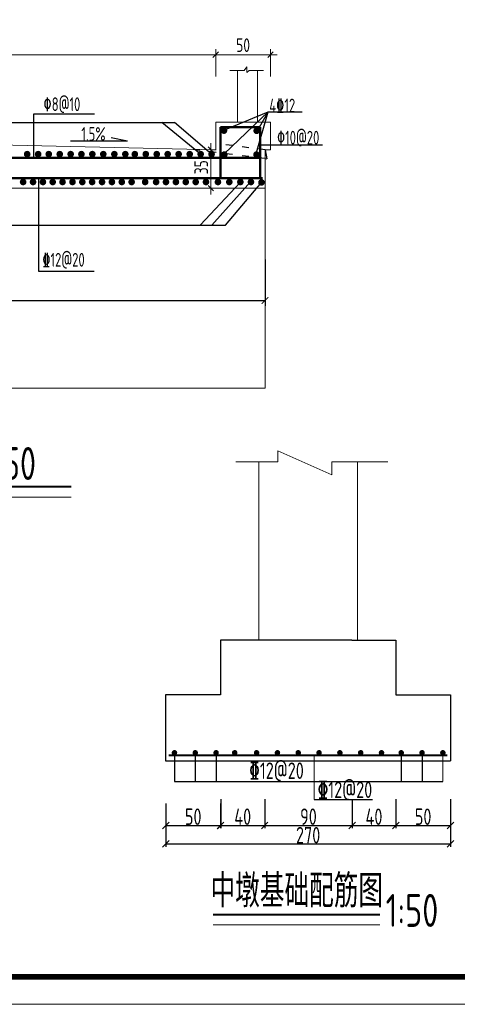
# Model space of a CAD drawing. Header units: inches. Extents: x 112594 to 193184, y 44995 to 116598.
# Tile 27 of 153: x 119069 to 119868, y 62719 to 64516. Entities that reach past the tile are written whole.
import ezdxf

# ---------------------------------------------------------------- set-up
doc = ezdxf.new("R2010")
doc.units = ezdxf.units.IN
doc.header["$MEASUREMENT"] = 0
doc.linetypes.add('ACAD_ISO03W100', pattern=[30, 12, -18])
doc.layers.get('0').update_dxf_attribs({"lineweight": 15})
for name, color, linetype, lineweight in [('2CSX', 1, 'Continuous', 40), ('BM1', 7, 'Continuous', 15), ('文字', 7, 'Continuous', 20), ('标准线', 2, 'Continuous', 20), ('细实线', 4, 'Continuous', 25), ('虚线', 2, 'ACAD_ISO03W100', 25), ('轮廓线', 1, 'Continuous', 40), ('配筋1', 1, 'Continuous', 50)]:
    doc.layers.add(name, color=color, linetype=linetype, lineweight=lineweight)
doc.layers.add('尺寸', color=7, linetype='Continuous')
doc.layers.add('配筋2', color=2, linetype='Continuous')
doc.styles.add('HZTXT', font='tssdeng.shx', dxfattribs={"width": 0.75, "bigfont": 'hztxt.shx'})
doc.styles.add('TSSD_Dimension', font='Tssdeng.shx', dxfattribs={"width": 0.7, "bigfont": 'hztxt.shx'})
doc.dimstyles.new('6', dxfattribs={"dimtxt": 25, "dimasz": 12, "dimexe": 10, "dimexo": 130, "dimgap": 5, "dimtad": 1, "dimdec": 0, "dimzin": 0, "dimdsep": 46, "dimtxsty": 'HZTXT', "dimblk": 'ARCHTICK', "dimcen": 0, "dimclrt": 7, "dimazin": 2, "dimtfac": 1, "dimtdec": 0, "dimtix": 1, "dimtmove": 2, "dimatfit": 3, "dimfxl": 250, "dimtolj": 1, "dimtzin": 0, "dimarcsym": 0})
doc.dimstyles.new('ISO-25', dxfattribs={"dimtxt": 25, "dimasz": 10, "dimexe": 10, "dimexo": 12, "dimgap": 4, "dimtad": 1, "dimdec": 0, "dimdsep": 46, "dimtxsty": 'HZTXT', "dimblk": 'OBLIQUE', "dimcen": 2.5, "dimdle": 12, "dimclrd": 3, "dimclre": 3, "dimclrt": 3, "dimadec": 0, "dimazin": 0, "dimtfac": 1, "dimtdec": 0, "dimtmove": 2, "dimatfit": 3, "dimfxl": 40, "dimfxlon": 1, "dimarcsym": 0})
doc.dimstyles.new('副本STANDARD', dxfattribs={"dimtxt": 45, "dimasz": 7.5, "dimexe": 5, "dimexo": 2.5, "dimgap": 1, "dimtad": 1, "dimdec": 0, "dimzin": 1, "dimdsep": 46, "dimtxsty": 'HZTXT', "dimblk1": 'OBLIQUE', "dimblk2": 'OBLIQUE', "dimsah": 1, "dimcen": 10, "dimclrd": 4, "dimclre": 4, "dimclrt": 4, "dimadec": 0, "dimazin": 0, "dimtfac": 1, "dimtdec": 0, "dimtmove": 2, "dimatfit": 3, "dimldrblk": 'OBLIQUE', "dimfxl": 1, "dimtolj": 1, "dimtzin": 0, "dimarcsym": 0})

# ---------------------------------------------------------------- blocks, each defined once
blk = doc.blocks.new('_Oblique')
at = {"color": 0, "linetype": 'ByBlock', "lineweight": -2}
blk.add_line((-0.5, -0.5), (0.5, 0.5), dxfattribs=at)
blk = doc.blocks.new('*D394')
at = {"layer": '2CSX', "color": 4, "lineweight": -2}
for p, q in [((119436.3, 63093.8), (119436.3, 63040.6)), ((119516.6, 63093.8), (119516.6, 63040.6)), ((119436.3, 63045.6), (119516.6, 63045.6))]:
    blk.add_line(p, q, dxfattribs=at)
at = {"layer": '2CSX', "color": 4, "lineweight": -2, "xscale": 12, "yscale": 12, "zscale": 12, "rotation": 180}
blk.add_blockref('_Oblique', (119436.3, 63045.6), dxfattribs=at)
at = {"layer": '2CSX', "color": 4, "lineweight": -2, "xscale": 12, "yscale": 12, "zscale": 12}
blk.add_blockref('_Oblique', (119516.6, 63045.6), dxfattribs=at)
at = {"layer": '2CSX', "color": 4, "lineweight": -3, "insert": (119476.5, 63061.6), "char_height": 30, "attachment_point": 5, "style": 'HZTXT'}
blk.add_mtext('\\A1;40', dxfattribs=at)
blk = doc.blocks.new('*D395')
at = {"layer": '2CSX', "color": 4, "lineweight": -2}
for p, q in [((119516.6, 63093.8), (119516.6, 63040.6)), ((119676.3, 63093.8), (119676.3, 63040.6)), ((119516.6, 63045.6), (119676.3, 63045.6))]:
    blk.add_line(p, q, dxfattribs=at)
at = {"layer": '2CSX', "color": 4, "lineweight": -2, "xscale": 12, "yscale": 12, "zscale": 12, "rotation": 180}
blk.add_blockref('_Oblique', (119516.6, 63045.6), dxfattribs=at)
at = {"layer": '2CSX', "color": 4, "lineweight": -2, "xscale": 12, "yscale": 12, "zscale": 12}
blk.add_blockref('_Oblique', (119676.3, 63045.6), dxfattribs=at)
at = {"layer": '2CSX', "color": 4, "lineweight": -3, "insert": (119596.5, 63061.6), "char_height": 30, "attachment_point": 5, "style": 'HZTXT'}
blk.add_mtext('\\A1;90', dxfattribs=at)
blk = doc.blocks.new('*D396')
at = {"layer": '2CSX', "color": 4, "lineweight": -2}
for p, q in [((119676.3, 63093.8), (119676.3, 63040.6)), ((119755.8, 63093.8), (119755.8, 63040.6)), ((119676.3, 63045.6), (119755.8, 63045.6))]:
    blk.add_line(p, q, dxfattribs=at)
at = {"layer": '2CSX', "color": 4, "lineweight": -2, "xscale": 12, "yscale": 12, "zscale": 12, "rotation": 180}
blk.add_blockref('_Oblique', (119676.3, 63045.6), dxfattribs=at)
at = {"layer": '2CSX', "color": 4, "lineweight": -2, "xscale": 12, "yscale": 12, "zscale": 12}
blk.add_blockref('_Oblique', (119755.8, 63045.6), dxfattribs=at)
at = {"layer": '2CSX', "color": 4, "lineweight": -3, "insert": (119716.1, 63061.6), "char_height": 30, "attachment_point": 5, "style": 'HZTXT'}
blk.add_mtext('\\A1;40', dxfattribs=at)
blk = doc.blocks.new('*D397')
at = {"layer": '2CSX', "color": 4, "lineweight": -2}
for p, q in [((119755.8, 63093.8), (119755.8, 63040.6)), ((119855.8, 63093.8), (119855.8, 63040.6)), ((119755.8, 63045.6), (119855.8, 63045.6))]:
    blk.add_line(p, q, dxfattribs=at)
at = {"layer": '2CSX', "color": 4, "lineweight": -2, "xscale": 12, "yscale": 12, "zscale": 12, "rotation": 180}
blk.add_blockref('_Oblique', (119755.8, 63045.6), dxfattribs=at)
at = {"layer": '2CSX', "color": 4, "lineweight": -2, "xscale": 12, "yscale": 12, "zscale": 12}
blk.add_blockref('_Oblique', (119855.8, 63045.6), dxfattribs=at)
at = {"layer": '2CSX', "color": 4, "lineweight": -3, "insert": (119805.8, 63061.6), "char_height": 30, "attachment_point": 5, "style": 'HZTXT'}
blk.add_mtext('\\A1;50', dxfattribs=at)
blk = doc.blocks.new('*D398')
at = {"layer": '2CSX', "color": 4, "lineweight": -2}
for p, q in [((119336.1, 63085.4), (119336.1, 63040.6)), ((119436.1, 63085.4), (119436.1, 63040.6)), ((119336.1, 63045.6), (119436.1, 63045.6))]:
    blk.add_line(p, q, dxfattribs=at)
at = {"layer": '2CSX', "color": 4, "lineweight": -2, "xscale": 12, "yscale": 12, "zscale": 12, "rotation": 180}
blk.add_blockref('_Oblique', (119336.1, 63045.6), dxfattribs=at)
at = {"layer": '2CSX', "color": 4, "lineweight": -2, "xscale": 12, "yscale": 12, "zscale": 12}
blk.add_blockref('_Oblique', (119436.1, 63045.6), dxfattribs=at)
at = {"layer": '2CSX', "color": 4, "lineweight": -3, "insert": (119386.1, 63061.6), "char_height": 30, "attachment_point": 5, "style": 'HZTXT'}
blk.add_mtext('\\A1;50', dxfattribs=at)
blk = doc.blocks.new('*D399')
at = {"layer": '2CSX', "color": 4, "lineweight": -2}
for p, q in [((119855.8, 63058.5), (119855.8, 63006.9)), ((119336.1, 63051.7), (119336.1, 63006.9)), ((119336.1, 63011.9), (119855.8, 63011.9))]:
    blk.add_line(p, q, dxfattribs=at)
at = {"layer": '2CSX', "color": 4, "lineweight": -2, "xscale": 12, "yscale": 12, "zscale": 12, "rotation": 180}
blk.add_blockref('_Oblique', (119336.1, 63011.9), dxfattribs=at)
at = {"layer": '2CSX', "color": 4, "lineweight": -2, "xscale": 12, "yscale": 12, "zscale": 12}
blk.add_blockref('_Oblique', (119855.8, 63011.9), dxfattribs=at)
at = {"layer": '2CSX', "color": 4, "lineweight": -3, "insert": (119595.9, 63027.9), "char_height": 30, "attachment_point": 5, "style": 'HZTXT'}
blk.add_mtext('\\A1;270', dxfattribs=at)
blk = doc.blocks.new('_ArchTick')
at = {"color": 0, "linetype": 'ByBlock', "const_width": 0.15}
blk.add_lwpolyline([(-0.5, -0.5), (0.5, 0.5)], dxfattribs=at)
blk = doc.blocks.new('*D514')
at = {"color": 0, "lineweight": -2}
for p, q in [((118337.2, 64078.5), (118337.2, 63993.5)), ((119517.2, 64078.5), (119517.2, 63993.5)), ((118337.2, 64003.5), (119517.2, 64003.5))]:
    blk.add_line(p, q, dxfattribs=at)
at = {"color": 0, "lineweight": -2, "xscale": 12, "yscale": 12, "zscale": 12, "rotation": 180}
blk.add_blockref('_ArchTick', (118337.2, 64003.5), dxfattribs=at)
at = {"color": 0, "lineweight": -2, "xscale": 12, "yscale": 12, "zscale": 12}
blk.add_blockref('_ArchTick', (119517.2, 64003.5), dxfattribs=at)
at = {"color": 7, "insert": (118927.2, 64021), "char_height": 25, "attachment_point": 5, "style": 'HZTXT'}
blk.add_mtext('\\A1;590', dxfattribs=at)
blk = doc.blocks.new('*D507')
at = {"layer": '细实线', "color": 3, "lineweight": 15}
for p, q in [((118427.2, 64411.8), (118427.2, 64461.8)), ((119427.2, 64411.8), (119427.2, 64461.8)), ((118415.2, 64451.8), (119439.2, 64451.8))]:
    blk.add_line(p, q, dxfattribs=at)
at = {"layer": '细实线', "color": 3, "lineweight": 15, "xscale": 10, "yscale": 10, "zscale": 10, "rotation": 180}
blk.add_blockref('_Oblique', (118427.2, 64451.8), dxfattribs=at)
at = {"layer": '细实线', "color": 3, "lineweight": 15, "xscale": 10, "yscale": 10, "zscale": 10}
blk.add_blockref('_Oblique', (119427.2, 64451.8), dxfattribs=at)
at = {"layer": '细实线', "color": 3, "insert": (118927.2, 64469.3), "char_height": 25, "attachment_point": 5, "style": 'HZTXT'}
blk.add_mtext('500', dxfattribs=at)
blk = doc.blocks.new('*D508')
at = {"layer": '细实线', "color": 3, "lineweight": 15}
for p, q in [((119427.2, 64411.8), (119427.2, 64461.8)), ((119527.2, 64411.8), (119527.2, 64461.8)), ((119415.2, 64451.8), (119539.2, 64451.8))]:
    blk.add_line(p, q, dxfattribs=at)
at = {"layer": '细实线', "color": 3, "lineweight": 15, "xscale": 10, "yscale": 10, "zscale": 10, "rotation": 180}
blk.add_blockref('_Oblique', (119427.2, 64451.8), dxfattribs=at)
at = {"layer": '细实线', "color": 3, "lineweight": 15, "xscale": 10, "yscale": 10, "zscale": 10}
blk.add_blockref('_Oblique', (119527.2, 64451.8), dxfattribs=at)
at = {"layer": '细实线', "color": 3, "insert": (119477.2, 64469.3), "char_height": 25, "attachment_point": 5, "style": 'HZTXT'}
blk.add_mtext('50', dxfattribs=at)
blk = doc.blocks.new('*D513')
at = {"layer": '细实线', "color": 3, "lineweight": 15}
for p, q in [((119418.2, 64290.5), (119418.2, 64196.5)), ((119418.2, 64278.5), (119428.2, 64278.5)), ((119418.2, 64208.5), (119428.2, 64208.5))]:
    blk.add_line(p, q, dxfattribs=at)
at = {"layer": '细实线', "color": 3, "lineweight": 15, "xscale": 10, "yscale": 10, "zscale": 10}
for p, rotation in [((119418.2, 64278.5), 90), ((119418.2, 64208.5), 270)]:
    blk.add_blockref('_Oblique', p, dxfattribs=dict(at, rotation=rotation))
at = {"layer": '细实线', "color": 3, "insert": (119400.7, 64246.5), "char_height": 25, "attachment_point": 5, "rotation": 90, "style": 'HZTXT'}
blk.add_mtext('35', dxfattribs=at)

msp = doc.modelspace()

# ---------------------------------------------------------------- hatches: boundary and pattern name
at = {"layer": '配筋1'}
for points in [[(119448.37155, 64313.31004, 1), (119436.20086, 64313.31004, 1)], [(119508.02526, 64313.09825, 1), (119495.85456, 64313.09825, 1)], [(119089.13355, 64270.44341, 1), (119076.96286, 64270.44341, 1)], [(119109.13355, 64270.44341, 1), (119096.96286, 64270.44341, 1)], [(119128.52117, 64270.44341, 1), (119116.35047, 64270.44341, 1)], [(119148.52117, 64270.44341, 1), (119136.35047, 64270.44341, 1)], [(119168.52117, 64270.44341, 1), (119156.35047, 64270.44341, 1)], [(119188.06656, 64270.44341, 1), (119175.89587, 64270.44341, 1)], [(119208.06656, 64270.44341, 1), (119195.89587, 64270.44341, 1)], [(119228.06656, 64270.44341, 1), (119215.89587, 64270.44341, 1)], [(119248.25949, 64270.44341, 1), (119236.08879, 64270.44341, 1)], [(119268.25949, 64270.44341, 1), (119256.08879, 64270.44341, 1)], [(119285.61344, 64270.44341, 1), (119273.44274, 64270.44341, 1)], [(119305.61344, 64270.44341, 1), (119293.44274, 64270.44341, 1)], [(119325.61344, 64270.44341, 1), (119313.44274, 64270.44341, 1)], [(119345.61344, 64270.44341, 1), (119333.44274, 64270.44341, 1)], [(119365.61344, 64270.44341, 1), (119353.44274, 64270.44341, 1)], [(119385.80636, 64270.44341, 1), (119373.63567, 64270.44341, 1)], [(119405.80636, 64270.44341, 1), (119393.63567, 64270.44341, 1)], [(119425.80636, 64270.44341, 1), (119413.63567, 64270.44341, 1)], [(119448.98788, 64269.59702, 1), (119436.81718, 64269.59702, 1)], [(119507.82958, 64269.59702, 1), (119495.65889, 64269.59702, 1)], [(119081.71896, 64219.56953, 1), (119069.54827, 64219.56953, 1)], [(119099.85341, 64219.56953, 1), (119087.68271, 64219.56953, 1)], [(119117.85341, 64219.56953, 1), (119105.68271, 64219.56953, 1)], [(119135.65939, 64219.56953, 1), (119123.48869, 64219.56953, 1)], [(119153.65939, 64219.56953, 1), (119141.48869, 64219.56953, 1)], [(119171.79384, 64219.56953, 1), (119159.62314, 64219.56953, 1)], [(119189.79384, 64219.56953, 1), (119177.62314, 64219.56953, 1)], [(119207.68025, 64219.56953, 1), (119195.50956, 64219.56953, 1)], [(119225.8147, 64219.56953, 1), (119213.644, 64219.56953, 1)], [(119243.8147, 64219.56953, 1), (119231.644, 64219.56953, 1)], [(119261.83133, 64219.56953, 1), (119249.66063, 64219.56953, 1)], [(119279.83133, 64219.56953, 1), (119267.66063, 64219.56953, 1)], [(119304.44834, 64219.56953, 1), (119292.27765, 64219.56953, 1)], [(119324.44834, 64219.56953, 1), (119312.27765, 64219.56953, 1)], [(119342.44834, 64219.56953, 1), (119330.27765, 64219.56953, 1)], [(119360.63442, 64219.56953, 1), (119348.46372, 64219.56953, 1)], [(119378.63442, 64219.56953, 1), (119366.46372, 64219.56953, 1)], [(119396.76886, 64219.56953, 1), (119384.59817, 64219.56953, 1)], [(119415.46328, 64219.56953, 1), (119403.29258, 64219.56953, 1)], [(119437.3366, 64219.56953, 1), (119425.16591, 64219.56953, 1)], [(119458.11436, 64219.56953, 1), (119445.94366, 64219.56953, 1)], [(119478.33204, 64219.56953, 1), (119466.16135, 64219.56953, 1)], [(119497.62174, 64219.56953, 1), (119485.45104, 64219.56953, 1)], [(119516.85612, 64218.79558, 1), (119504.68543, 64218.79558, 1)]]:
    msp.add_hatch(color=256, dxfattribs=at).paths.add_polyline_path(points)

# ---------------------------------------------------------------- linework, layer by layer
for p, q in [((119452.96305, 64423.25775), (119479.35635, 64423.25775)), ((119473.20085, 64423.25775), (119460.52009, 64423.25775)), ((119467.20085, 64328.48417), (119467.20085, 64423.25775)), ((119479.35635, 64423.25775), (119483.81716, 64429.41936)), ((119483.81716, 64429.41936), (119483.81716, 64419.16513)), ((119483.81716, 64419.16513), (119488.02924, 64423.25775)), ((119488.02924, 64423.25775), (119514.54859, 64423.25775)), ((119503.20085, 64328.48417), (119503.20085, 64423.25775)), ((119527.20085, 64328.48417), (119427.20085, 64328.48417)), ((119427.20085, 64328.48417), (119427.20085, 64278.48417)), ((119527.20085, 64278.48417), (119527.20085, 64328.48417)), ((118877.20085, 64290.48417), (119427.20085, 64278.48417)), ((119517.20085, 64202.48417), (119517.20085, 64278.48417)), ((119517.20085, 64278.48417), (119527.20085, 64278.48417)), ((118337.20085, 64208.48417), (119517.20085, 64208.48417)), ((119517.20085, 64208.48417), (119517.20085, 63843.48543)), ((119517.20085, 63843.48543), (119020.16466, 63843.48543)), ((119505.76152, 63383.80527), (119505.76152, 63709.28779)), ((119685.76152, 63383.80527), (119685.76152, 63709.28779)), ((119037.16732, 63644.75649), (119163.30166, 63644.75649)), ((119606.79578, 63173.80527), (119606.79578, 63093.08619)), ((119841.87228, 63178.21318), (119841.87228, 63125.66798)), ((121924.19669, 62719.30555), (113438.54004, 62719.30555))]:
    msp.add_line(p, q)
at = {"lineweight": -3}
for p, q in [((119266.28351, 64294.36625), (119162.16329, 64294.36625)), ((119266.28351, 64294.36625), (119236.59386, 64300.17056)), ((119517.20085, 64278.48417), (119520.79211, 64261.91164)), ((119517.49966, 64262.32267), (119520.79211, 64261.91164))]:
    msp.add_line(p, q, dxfattribs=at)
at = {"ltscale": 2}
for p, q in [((119540.79965, 63709.28779), (119540.79965, 63729.0466)), ((119639.4532, 63685.5772), (119540.79965, 63729.0466)), ((119540.79965, 63709.28779), (119464.13119, 63709.28779)), ((119639.4532, 63709.28779), (119639.4532, 63685.5772)), ((119639.4532, 63709.28779), (119741.68345, 63709.28779)), ((119422.54117, 62864.0137), (119726.87725, 62864.0137))]:
    msp.add_line(p, q, dxfattribs=at)
at = {"layer": 'BM1', "color": 0, "linetype": 'Continuous', "const_width": 9.99898}
msp.add_lwpolyline([(117849.21247, 62769.30045), (117849.21247, 65639.30763), (121874.20179, 65639.30763), (121874.20179, 62769.30045)], close=True, dxfattribs=at)
at = {"layer": '尺寸', "ltscale": 2}
for p, q in [((119435.76152, 63383.80527), (119435.76152, 63283.80527)), ((119675.75893, 63383.80527), (119435.76152, 63383.80527)), ((119675.75893, 63383.80527), (119755.75893, 63383.80527)), ((119755.75893, 63383.80527), (119755.75893, 63283.80527)), ((119435.76152, 63283.80527), (119335.76152, 63283.80527)), ((119335.76152, 63283.80527), (119335.76152, 63163.80527)), ((119755.75893, 63283.80527), (119855.75893, 63283.80527)), ((119855.75893, 63283.80527), (119855.75893, 63163.80527)), ((119335.76152, 63163.80527), (119855.75893, 63163.80527)), ((119351.87228, 63175.71318), (119351.87228, 63125.66798)), ((119389.87228, 63178.21318), (119389.87228, 63125.66798)), ((119427.87228, 63178.21318), (119427.87228, 63125.66798)), ((119765.87228, 63178.21318), (119765.87228, 63125.66798)), ((119803.87228, 63178.21318), (119803.87228, 63125.66798)), ((119351.87228, 63125.66798), (119841.87228, 63125.66798)), ((119606.79578, 63093.08619), (119713.60729, 63093.08619))]:
    msp.add_line(p, q, dxfattribs=at)
at = {"layer": '虚线', "lineweight": -3}
for p, q in [((119517.20085, 64262.35997), (119382.69256, 64279.15179)), ((119517.20085, 64278.48417), (119427.20085, 64289.71964))]:
    msp.add_line(p, q, dxfattribs=at)
at = {"layer": '轮廓线'}
msp.add_line((119037.16732, 63664.02856), (119163.30166, 63664.02856), dxfattribs=at)
at = {"layer": '轮廓线', "ltscale": 2}
for p, q in [((119341.65746, 63173.80527), (119849.49743, 63173.80527)), ((119422.54117, 62883.28577), (119726.87725, 62883.28577))]:
    msp.add_line(p, q, dxfattribs=at)
at = {"layer": '轮廓线', "const_width": 5}
for points in [[(119349.37228, 63178.21318, 1), (119354.37228, 63178.21318, 1)], [(119387.37228, 63178.21318, 1), (119392.37228, 63178.21318, 1)], [(119425.37228, 63178.21318, 1), (119430.37228, 63178.21318, 1)], [(119459.37228, 63178.21318, 1), (119464.37228, 63178.21318, 1)], [(119499.37228, 63178.21318, 1), (119504.37228, 63178.21318, 1)], [(119537.37228, 63178.21318, 1), (119542.37228, 63178.21318, 1)], [(119575.37228, 63178.21318, 1), (119580.37228, 63178.21318, 1)], [(119613.37228, 63178.21318, 1), (119618.37228, 63178.21318, 1)], [(119651.37228, 63178.21318, 1), (119656.37228, 63178.21318, 1)], [(119689.37228, 63178.21318, 1), (119694.37228, 63178.21318, 1)], [(119727.37228, 63178.21318, 1), (119732.37228, 63178.21318, 1)], [(119763.37228, 63178.21318, 1), (119768.37228, 63178.21318, 1)], [(119801.37228, 63178.21318, 1), (119806.37228, 63178.21318, 1)], [(119839.37228, 63178.21318, 1), (119844.37228, 63178.21318, 1)]]:
    msp.add_lwpolyline(points, format="xyb", close=True, dxfattribs=at)
at = {"layer": '配筋1'}
for p, q in [((119436.20085, 64278.48417), (119436.20085, 64319.48417)), ((119436.20085, 64319.48417), (119508.20085, 64319.48417)), ((119508.20085, 64319.48417), (119508.20085, 64226.46268)), ((119436.20085, 64278.48417), (119436.20085, 64226.46268)), ((118346.20085, 64263.51166), (119508.20085, 64263.51166)), ((119508.20085, 64263.51166), (119508.20085, 64258.51166)), ((118346.20085, 64226.46268), (119512.86441, 64226.46268))]:
    msp.add_line(p, q, dxfattribs=at)
at = {"layer": '配筋2'}
for p, q in [((119095.19117, 64263.51166), (119095.19117, 64343.8047)), ((119095.19117, 64343.8047), (119206.01937, 64343.8047)), ((119441.9797, 64314.41121), (119522.72045, 64347.60558)), ((119442.90378, 64271.06753), (119522.72045, 64347.60558)), ((119499.03992, 64264.6827), (119522.72045, 64347.60558)), ((119522.72045, 64347.60558), (119502.23448, 64311.94368)), ((119522.72045, 64347.60558), (119585.2418, 64347.60558)), ((118508.52473, 64327.93607), (119351.6759, 64327.93607)), ((119399.49507, 64270.13234), (119328.86024, 64327.93607)), ((119419.81043, 64270.44465), (119351.6759, 64327.93607)), ((119508.20085, 64287.21365), (119622.34759, 64287.21365)), ((119103.41828, 64226.46268), (119103.41828, 64056.71093)), ((119472.32961, 64219.24565), (119398.72222, 64140.60827)), ((119490.98571, 64219.61851), (119420.23292, 64140.60827)), ((119445.34359, 64140.60827), (119511.13442, 64219.24565)), ((118393.00226, 64140.60827), (119445.34359, 64140.60827)), ((119103.41828, 64056.71093), (119205.52498, 64056.71093))]:
    msp.add_line(p, q, dxfattribs=at)

# ---------------------------------------------------------------- texts
at = {"layer": '文字', "style": 'HZTXT', "width": 0.75}
for s, height, p in [('桥面板配筋图1:50', 60, (118733.106, 63676.01986)), ('%%13312@20', 30, (119488.50991, 63130.51386)), ('%%13312@20', 30, (119613.42632, 63095.6943)), ('中墩基础配筋图', 60, (119417.69261, 62896.05666)), ('1:50', 60, (119737.47227, 62860.58329))]:
    msp.add_text(s, height=height, dxfattribs=at).set_placement(p)
at = {"layer": '标准线', "style": 'TSSD_Dimension', "width": 0.7}
for s, p in [('%%1308@10', (119112.84443, 64349.01693)), ('4%%13212', (119525.06455, 64346.71368)), ('%%13010@20', (119538.9172, 64288.03733)), ('%%13212@20', (119110.62387, 64065.12875))]:
    msp.add_text(s, height=25, dxfattribs=at).set_placement(p)
at = {"layer": '标准线', "insert": (119226.0747, 64319.75174), "char_height": 25, "width": 140.4066792, "attachment_point": 3, "style": 'TSSD_Dimension'}
msp.add_mtext('1.5%', dxfattribs=at)

# ---------------------------------------------------------------- dimensions: what is measured, and where the dimension line sits
dim = msp.add_linear_dim(base=(119517.20085, 64003.49035), p1=(118337.20085, 64208.48417), p2=(119517.20085, 64208.48417), dimstyle='6', override={"dimlfac": 0.5})
dim.commit()
dim.dimension.update_dxf_attribs({"geometry": '*D514', "text_midpoint": (118927.20085, 64020.99035)})
at = {"layer": '2CSX', "lineweight": -3}
for base, p1, p2, picture, middle in [((119516.6447, 63045.61585), (119436.30434, 63096.29969), (119516.6447, 63096.29969), '*D394', (119476.47452, 63061.61585)), ((119755.8212, 63045.61585), (119676.29742, 63096.29969), (119755.8212, 63096.29969), '*D396', (119716.05931, 63061.61585)), ((119855.75893, 63045.61585), (119755.8212, 63096.29969), (119855.75893, 63096.29969), '*D397', (119805.79006, 63061.61585)), ((119436.11577, 63045.61896), (119336.11577, 63087.94043), (119436.11577, 63087.94043), '*D398', (119386.11577, 63061.61896))]:
    dim = msp.add_linear_dim(base=base, p1=p1, p2=p2, dimstyle='副本STANDARD', override={"dimscale": 1, "dimtxt": 30, "dimasz": 12, "dimlfac": 0.5}, dxfattribs=at)
    dim.commit()
    dim.dimension.update_dxf_attribs({"geometry": picture, "text_midpoint": middle})
for base, p1, p2, text, picture, middle in [((119676.29742, 63045.61585), (119516.6447, 63096.29969), (119676.29742, 63096.29969), '90', '*D395', (119596.47106, 63061.61585)), ((119855.75893, 63011.85521), (119336.11577, 63054.17668), (119855.75893, 63060.95777), '270', '*D399', (119595.93735, 63027.85521))]:
    dim = msp.add_linear_dim(base=base, p1=p1, p2=p2, text=text, dimstyle='副本STANDARD', override={"dimscale": 1, "dimtxt": 30, "dimasz": 12, "dimlfac": 0.5}, dxfattribs=at)
    dim.commit()
    dim.dimension.update_dxf_attribs({"geometry": picture, "text_midpoint": middle})
at = {"layer": '细实线'}
for base, p1, p2, picture, middle in [((119427.20085, 64451.81867), (118427.20085, 64269.10732), (119427.20085, 64269.10732), '*D507', (118927.20085, 64469.31867)), ((119527.20085, 64451.81867), (119427.20085, 64308.98745), (119527.20085, 64269.10732), '*D508', (119477.20085, 64469.31867))]:
    dim = msp.add_linear_dim(base=base, p1=p1, p2=p2, dimstyle='ISO-25', override={"dimexo": 10, "dimgap": 5, "dimlfac": 0.5, "dimlwd": 15, "dimlwe": 15}, dxfattribs=at)
    dim.commit()
    dim.dimension.update_dxf_attribs({"geometry": picture, "text_midpoint": middle})
dim = msp.add_linear_dim(base=(119418.24497, 64208.48417), p1=(119414.04102, 64278.48417), p2=(119414.04102, 64208.48417), angle=90, text='35', dimstyle='ISO-25', override={"dimexo": 10, "dimgap": 5, "dimlfac": 0.5, "dimlwd": 15, "dimlwe": 15}, dxfattribs=at)
dim.commit()
dim.dimension.update_dxf_attribs({"geometry": '*D513', "text_midpoint": (119400.74497, 64246.48417), "dimtype": 160})

doc.saveas('drawing.dxf')
